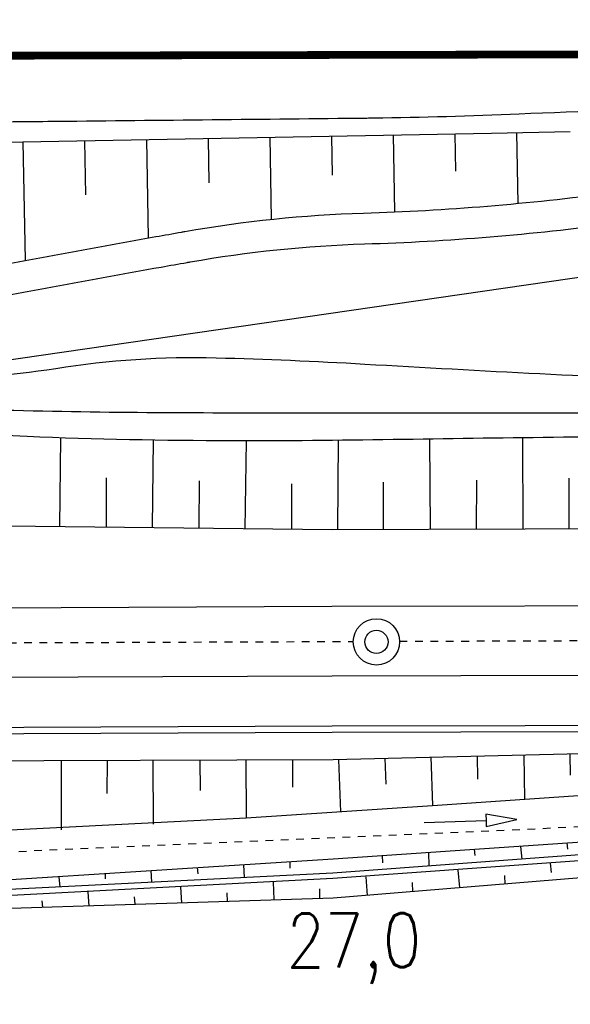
# Model space of a CAD drawing. Extents: x 0 to 1135, y 0 to 594.
# Tile 64 of 153: x 663 to 698, y 257 to 321. Entities that reach past the tile are written whole.
import ezdxf

# ---------------------------------------------------------------- set-up
doc = ezdxf.new("R2010")
doc.units = 0
doc.header["$LTSCALE"] = 2
doc.header["$MEASUREMENT"] = 0
for name, pattern in [('ACAD_ISO05W100', [0.5, 0.25, -0.25]), ('AUSGEZOGEN', [0]), ('EinAusfädelung', [3.5, 2.5, -1]), ('STRICHLINIEX2', [0.5, 0.25, -0.25])]:
    doc.linetypes.add(name, pattern=pattern)
for name, color, linetype in [('Bahnachse', 7, 'CONTINUOUS'), ('BOESCHG', 8, 'AUSGEZOGEN'), ('Böschungen', 15, 'CONTINUOUS'), ('EINAUSF', 8, 'EinAusfädelung'), ('FBRTOP', 8, 'AUSGEZOGEN'), ('Gleisachsen', 7, 'CONTINUOUS'), ('GRENZL-BAB', 7, 'AUSGEZOGEN'), ('Kabelanlagen', 15, 'CONTINUOUS'), ('MULDE', 8, 'AUSGEZOGEN'), ('Tiefenentwaesserung_und_Sammell', 15, 'CONTINUOUS')]:
    doc.layers.add(name, color=color, linetype=linetype)
doc.styles.add('ROMANS', font='romans.shx', dxfattribs={"width": 0.8})

msp = doc.modelspace()

# ---------------------------------------------------------------- linework, layer by layer
at = {"layer": 'Bahnachse', "linetype": 'ACAD_ISO05W100'}
for points in [[(687.248, 280.451), (784.749, 280.805)], [(687.248, 280.451), (784.749, 280.805)], [(660.908, 280.355), (684.249, 280.44)], [(660.908, 280.355), (684.249, 280.44)]]:
    msp.add_lwpolyline(points, dxfattribs=at)
at = {"layer": 'Bahnachse', "linetype": 'Continuous'}
for radius in [1.5, 1.5, 0.75, 0.75]:
    msp.add_circle((685.748, 280.413), radius, dxfattribs=at)
at = {"layer": 'BOESCHG'}
for p, q in [((686.946, 308.274), (686.852, 313.26)), ((686.946, 308.274), (686.852, 313.26)), ((690.897, 310.917), (690.852, 313.335)), ((690.897, 310.917), (690.852, 313.335)), ((694.937, 308.827), (694.851, 313.41)), ((694.937, 308.827), (694.851, 313.41)), ((663, 305.136), (662.857, 312.811)), ((663, 305.136), (662.857, 312.811)), ((666.922, 309.376), (666.856, 312.885)), ((666.922, 309.376), (666.856, 312.885)), ((670.974, 306.585), (670.855, 312.96)), ((670.974, 306.585), (670.855, 312.96)), ((674.908, 310.155), (674.854, 313.035)), ((674.908, 310.155), (674.854, 313.035)), ((678.953, 307.795), (678.854, 313.11)), ((678.953, 307.795), (678.854, 313.11)), ((682.9, 310.65), (682.853, 313.185)), ((682.9, 310.65), (682.853, 313.185))]:
    msp.add_line(p, q, dxfattribs=at)
for points in [[(572.212, 351.814, 0.000002), (566.958, 351.798, 0.000356), (566.746, 351.798, 0.000312), (551.073, 351.72, -0.000252), (531.623, 351.621, -0.000033), (528.26, 351.605, -0.000054), (526.188, 351.596, -0.000954), (524.59, 351.593, -0.000172), (515.717, 351.592, -0.001167)], [(572.212, 351.814, 0.000002), (566.958, 351.798, 0.000356), (566.746, 351.798, 0.000312), (551.073, 351.72, -0.000252), (531.623, 351.621, -0.000033), (528.26, 351.605, -0.000054), (526.188, 351.596, -0.000954), (524.59, 351.593, -0.000172), (515.717, 351.592, -0.001167)], [(647.852, 311.71, 0.019992), (651.086, 311.627, 0.035109), (652.924, 311.783, 0.021002), (656.687, 312.533, -0.055051), (658.143, 312.721), (693.198, 313.378), (698.298, 313.473, -0.053041)], [(647.852, 311.71, 0.019992), (651.086, 311.627, 0.035109), (652.924, 311.783, 0.021002), (656.687, 312.533, -0.055051), (658.143, 312.721), (693.198, 313.378), (698.298, 313.473, -0.053041)]]:
    msp.add_lwpolyline(points, format="xyb", dxfattribs=at)
at = {"layer": 'BOESCHG', "flags": 128}
msp.add_lwpolyline([(746.126, 291.239, 0.01044), (721.7, 293.349, 0.018151), (707.602, 293.758, 0.002201), (686.822, 293.515, -0.004375), (676.364, 293.438, -0.009652), (663.105, 293.712, -0.017233), (655.697, 294.265, -0.079835), (654.86, 294.495, -0.017792), (651.396, 296.225)], format="xyb", dxfattribs=at)
msp.add_lwpolyline([(746.126, 291.239, 0.01044), (721.7, 293.349, 0.018151), (707.602, 293.758, 0.002201), (686.822, 293.515, -0.004375), (676.364, 293.438, -0.009652), (663.105, 293.712, -0.017233), (655.697, 294.265, -0.079835), (654.86, 294.495, -0.017792), (651.396, 296.225)], format="xyb", dxfattribs=at)
at = {"layer": 'Böschungen', "linetype": 'Continuous'}
for p, q in [((683.285, 272.76), (683.415, 269.41)), ((683.285, 272.76), (683.415, 269.41)), ((689.383, 269.811), (701.367, 270.636)), ((689.383, 269.811), (701.367, 270.636)), ((677.299, 269), (689.383, 269.811)), ((677.299, 269), (689.383, 269.811)), ((649.155, 267.603), (677.299, 269)), ((649.155, 267.603), (677.299, 269))]:
    msp.add_line(p, q, dxfattribs=at)
for points in [[(665.231, 287.881), (665.287, 293.632)], [(665.231, 287.881), (665.287, 293.632)], [(671.234, 287.838), (671.299, 293.482)], [(671.234, 287.838), (671.299, 293.482)], [(689.244, 287.708), (689.2, 293.552)], [(689.244, 287.708), (689.2, 293.552)], [(695.255, 287.714), (695.224, 293.635)], [(695.255, 287.714), (695.224, 293.635)], [(677.23, 287.745), (677.319, 293.437)], [(677.23, 287.745), (677.319, 293.437)], [(683.234, 287.702), (683.285, 293.468)], [(683.234, 287.702), (683.285, 293.468)], [(668.257, 287.856), (668.254, 291.038)], [(668.257, 287.856), (668.254, 291.038)], [(698.239, 287.745), (698.235, 291.02)], [(698.239, 287.745), (698.235, 291.02)], [(674.26, 287.813), (674.286, 290.839)], [(674.26, 287.813), (674.286, 290.839)], [(680.257, 287.72), (680.268, 290.647)], [(680.257, 287.72), (680.268, 290.647)], [(686.211, 287.683), (686.208, 290.77)], [(686.211, 287.683), (686.208, 290.77)], [(692.228, 287.739), (692.25, 290.896)], [(692.228, 287.739), (692.25, 290.896)], [(647.256, 287.928), (657.87, 287.965), (682.88, 287.701), (707.89, 287.79), (732.901, 287.88), (746.148, 287.901)], [(647.256, 287.928), (657.87, 287.965), (682.88, 287.701), (707.89, 287.79), (732.901, 287.88), (746.148, 287.901)], [(648.993, 272.674), (657.928, 272.706), (682.938, 272.795), (707.919, 273.394), (732.93, 273.483), (757.94, 273.572), (782.95, 273.662), (797.966, 273.715)], [(648.993, 272.674), (657.928, 272.706), (682.938, 272.795), (707.919, 273.394), (732.93, 273.483), (757.94, 273.572), (782.95, 273.662), (797.966, 273.715)], [(695.298, 273.063), (695.35, 270.227)], [(695.298, 273.063), (695.35, 270.227)], [(698.289, 273.144), (698.297, 271.779)], [(698.289, 273.144), (698.297, 271.779)], [(665.303, 272.721), (665.321, 268.224)], [(665.303, 272.721), (665.321, 268.224)], [(668.287, 272.752), (668.282, 270.581)], [(668.287, 272.752), (668.282, 270.581)], [(671.264, 272.734), (671.282, 268.59)], [(671.264, 272.734), (671.282, 268.59)], [(674.297, 272.758), (674.32, 270.785)], [(674.297, 272.758), (674.32, 270.785)], [(677.281, 272.79), (677.299, 269)], [(677.281, 272.79), (677.299, 269)], [(680.308, 272.764), (680.309, 270.997)], [(680.308, 272.764), (680.309, 270.997)], [(686.282, 272.877), (686.348, 271.201)], [(686.282, 272.877), (686.348, 271.201)], [(689.273, 272.957), (689.383, 269.811)], [(689.273, 272.957), (689.383, 269.811)], [(692.264, 273.038), (692.301, 271.518)], [(692.264, 273.038), (692.301, 271.518)], [(649.238, 264.193), (682.95, 266.352), (707.937, 268.061), (736.868, 268.63)], [(649.238, 264.193), (682.95, 266.352), (707.937, 268.061), (736.868, 268.63)], [(654.644, 264.025), (682.922, 265.447), (707.931, 267.304), (737.122, 267.879)], [(654.644, 264.025), (682.922, 265.447), (707.931, 267.304), (737.122, 267.879)], [(654.729, 263.62), (682.923, 265.094), (707.924, 266.901), (737.222, 267.478)], [(654.729, 263.62), (682.923, 265.094), (707.924, 266.901), (737.222, 267.478)], [(698.095, 267.386), (698.138, 266.976)], [(698.095, 267.386), (698.138, 266.976)], [(689.122, 266.79), (689.144, 265.878)], [(689.122, 266.79), (689.144, 265.878)], [(692.078, 266.977), (692.121, 266.567)], [(692.078, 266.977), (692.121, 266.567)], [(695.083, 267.157), (695.169, 266.337)], [(695.083, 267.157), (695.169, 266.337)], [(680.143, 266.144), (680.136, 265.741)], [(680.143, 266.144), (680.136, 265.741)], [(686.11, 266.561), (686.146, 266.101)], [(686.11, 266.561), (686.146, 266.101)], [(697, 266.077), (697.065, 265.462)], [(697, 266.077), (697.065, 265.462)], [(668.172, 265.418), (668.173, 265.064)], [(668.172, 265.418), (668.173, 265.064)], [(671.128, 265.605), (671.171, 264.841)], [(671.128, 265.605), (671.171, 264.841)], [(674.133, 265.785), (674.176, 265.375)], [(674.133, 265.785), (674.176, 265.375)], [(677.138, 265.965), (677.174, 265.151)], [(677.138, 265.965), (677.174, 265.151)], [(691.026, 265.611), (691.119, 264.487)], [(691.026, 265.611), (691.119, 264.487)], [(647.865, 262.711), (682.945, 263.828), (698.987, 265.154)], [(647.865, 262.711), (682.945, 263.828), (698.987, 265.154)], [(665.16, 265.189), (665.217, 264.524)], [(665.16, 265.189), (665.217, 264.524)], [(679.048, 264.835), (679.092, 263.718)], [(679.048, 264.835), (679.092, 263.718)], [(685.058, 265.195), (685.137, 263.972)], [(685.058, 265.195), (685.137, 263.972)], [(688.1, 264.208), (688.085, 264.816)], [(688.1, 264.208), (688.085, 264.816)], [(694.081, 264.723), (694.059, 265.282)], [(694.081, 264.723), (694.059, 265.282)], [(667.042, 264.215), (667.114, 263.296)], [(667.042, 264.215), (667.114, 263.296)], [(673.045, 264.525), (673.103, 263.507)], [(673.045, 264.525), (673.103, 263.507)], [(676.094, 263.588), (676.072, 264.146)], [(676.094, 263.588), (676.072, 264.146)], [(682.083, 263.799), (682.068, 264.407)], [(682.083, 263.799), (682.068, 264.407)], [(664.123, 263.215), (664.08, 263.625)], [(664.123, 263.215), (664.08, 263.625)], [(670.112, 263.426), (670.076, 263.886)], [(670.112, 263.426), (670.076, 263.886)]]:
    msp.add_lwpolyline(points, dxfattribs=at)
at = {"layer": 'EINAUSF', "const_width": 0.5, "flags": 128}
msp.add_lwpolyline([(618.071, 318.295), (684.889, 318.446), (721.028, 318.527)], dxfattribs=at)
msp.add_lwpolyline([(618.071, 318.295), (684.889, 318.446), (721.028, 318.527)], dxfattribs=at)
at = {"layer": 'FBRTOP'}
msp.add_lwpolyline([(648.708, 314.022, 0.000309), (659.961, 314.102, 0.000679), (665.083, 314.148, 0.000017), (685.123, 314.357, 0.000762), (685.562, 314.363, 0.007393), (695.002, 314.63, -0.005753), (707.132, 315.014, -0.001086), (717.037, 315.191, -0.00269), (721.036, 315.233, -0.000603), (721.37, 315.234, -0.000001), (859.895, 315.591, -0.000079), (889.784, 315.663, 0.000668), (950, 315.831)], format="xyb", dxfattribs=at)
msp.add_lwpolyline([(648.708, 314.022, 0.000309), (659.961, 314.102, 0.000679), (665.083, 314.148, 0.000017), (685.123, 314.357, 0.000762), (685.562, 314.363, 0.007393), (695.002, 314.63, -0.005753), (707.132, 315.014, -0.001086), (717.037, 315.191, -0.00269), (721.036, 315.233, -0.000603), (721.37, 315.234, -0.000001), (859.895, 315.591, -0.000079), (889.784, 315.663, 0.000668), (950, 315.831)], format="xyb", dxfattribs=at)
at = {"layer": 'Gleisachsen', "linetype": 'Continuous'}
for points in [[(660.912, 282.62), (682.852, 282.716), (707.854, 282.776), (732.855, 282.885), (757.858, 282.945), (782.859, 283.054), (797.934, 283.12)], [(660.912, 282.62), (682.852, 282.716), (707.854, 282.776), (732.855, 282.885), (757.858, 282.945), (782.859, 283.054), (797.934, 283.12)], [(660.903, 278.119), (682.875, 278.216), (707.878, 278.275), (732.879, 278.385), (757.882, 278.444), (782.883, 278.554), (797.949, 278.62)], [(660.903, 278.119), (682.875, 278.216), (707.878, 278.275), (732.879, 278.385), (757.882, 278.444), (782.883, 278.554), (797.949, 278.62)]]:
    msp.add_lwpolyline(points, dxfattribs=at)
at = {"layer": 'GRENZL-BAB'}
msp.add_line((710.002, 305.625), (653.057, 297.389), dxfattribs=at)
msp.add_line((710.002, 305.625), (653.057, 297.389), dxfattribs=at)
at = {"layer": 'Kabelanlagen', "linetype": 'Continuous'}
for points in [[(646.232, 274.816), (657.879, 274.856), (682.881, 274.965), (707.883, 275.025), (732.885, 275.135), (757.887, 275.194), (782.889, 275.304), (797.96, 275.37)], [(646.232, 274.816), (657.879, 274.856), (682.881, 274.965), (707.883, 275.025), (732.885, 275.135), (757.887, 275.194), (782.889, 275.304), (797.96, 275.37)], [(646.126, 274.416), (657.881, 274.456), (682.882, 274.565), (707.885, 274.625), (732.886, 274.735), (757.889, 274.794), (782.89, 274.904), (797.962, 274.97)], [(646.126, 274.416), (657.881, 274.456), (682.882, 274.565), (707.885, 274.625), (732.886, 274.735), (757.889, 274.794), (782.89, 274.904), (797.962, 274.97)]]:
    msp.add_lwpolyline(points, dxfattribs=at)
at = {"layer": 'MULDE'}
for points in [[(650.742, 301.04, -0.103325), (651.386, 302.083, -0.143149), (653.368, 303.237, -0.013827), (656.417, 303.904, -0.002776), (671.445, 306.669, -0.000042), (673.119, 306.967, -0.000341), (673.328, 307.004, -0.036063), (684.907, 308.198, 0.025578), (700.948, 309.514, 0.003213), (707.042, 310.369, -0.004226), (711.701, 311.013, -0.004742), (713.753, 311.259, -0.000568), (730.756, 313.117, -0.012863), (734.401, 313.417, -0.005276), (743.202, 313.819, -0.005276)], [(651.009, 301.594, -0.051647), (651.386, 302.083, -0.143149), (653.368, 303.237, -0.013827), (656.417, 303.904, -0.002776), (671.445, 306.669, -0.000042), (673.119, 306.967, -0.000341), (673.328, 307.004, -0.036063), (684.907, 308.198, 0.025578), (700.948, 309.514, 0.003213), (707.042, 310.369, -0.004226), (711.701, 311.013, -0.004742), (713.753, 311.259, -0.000568), (730.756, 313.117, -0.012863), (734.401, 313.417, -0.005276), (743.202, 313.819, -0.005276)], [(652.526, 298.328, -0.003095), (652.531, 298.979, -0.008295), (652.564, 300.066, -0.179978), (652.837, 300.707, -0.143149), (653.849, 301.296, -0.013827), (656.79, 301.939, -0.002776), (671.796, 304.7, -0.000042), (673.47, 304.998, -0.000341), (673.676, 305.035, -0.036063), (684.968, 306.199, 0.025578), (701.214, 307.532, 0.003213), (707.332, 308.39, -0.004226), (711.958, 309.03, -0.004742), (713.972, 309.272, -0.000568), (730.971, 311.129, -0.012863), (734.513, 311.42, -0.000457), (735.271, 311.462, -0.005276)], [(652.526, 298.328, -0.003095), (652.531, 298.979, -0.008295), (652.564, 300.066, -0.179978), (652.837, 300.707, -0.143149), (653.849, 301.296, -0.013827), (656.79, 301.939, -0.002776), (671.796, 304.7, -0.000042), (673.47, 304.998, -0.000341), (673.676, 305.035, -0.036063), (684.968, 306.199, 0.025578), (701.214, 307.532, 0.003213), (707.332, 308.39, -0.004226), (711.958, 309.03, -0.004742), (713.972, 309.272, -0.000568), (730.971, 311.129, -0.012863), (734.513, 311.42, -0.000457), (735.271, 311.462, -0.005276)], [(745.721, 297.183, -0.006425), (721.804, 296.902, -0.010877), (707.679, 297.225, -0.003397), (684.991, 298.393, 0.008012), (675.366, 298.799, 0.046003), (664.975, 298.115, -0.051124), (655.614, 297.594, -0.049439), (654.815, 297.711, -0.009468), (652.526, 298.328)], [(745.721, 297.183, -0.006425), (721.804, 296.902, -0.010877), (707.679, 297.225, -0.003397), (684.991, 298.393, 0.008012), (675.366, 298.799, 0.046003), (664.975, 298.115, -0.051124), (655.614, 297.594, -0.049439), (654.815, 297.711, -0.009468), (652.526, 298.328)], [(745.719, 295.183, 0.000081), (721.117, 295.215, 0.000148), (707.654, 295.225, 0.000009), (683.39, 295.238, -0.000025), (675.144, 295.242, -0.004246), (665.367, 295.331, -0.004159), (655.387, 295.589, -0.052544), (654.72, 295.683, -0.007615), (652.085, 296.382)], [(745.719, 295.183, 0.000081), (721.117, 295.215, 0.000148), (707.654, 295.225, 0.000009), (683.39, 295.238, -0.000025), (675.144, 295.242, -0.004246), (665.367, 295.331, -0.004159), (655.387, 295.589, -0.052544), (654.72, 295.683, -0.007615), (652.085, 296.382)]]:
    msp.add_lwpolyline(points, format="xyb", dxfattribs=at)
at = {"layer": 'Tiefenentwaesserung_und_Sammell', "linetype": 'STRICHLINIEX2'}
msp.add_line((727.003, 269.646), (652.955, 266.396), dxfattribs=at)
msp.add_line((727.003, 269.646), (652.955, 266.396), dxfattribs=at)
at = {"layer": 'Tiefenentwaesserung_und_Sammell', "linetype": 'Continuous'}
msp.add_lwpolyline([(688.849, 268.701), (692.847, 268.842), (692.861, 268.442), (694.845, 268.912), (692.832, 269.241), (692.847, 268.842)], dxfattribs=at)
msp.add_lwpolyline([(688.849, 268.701), (692.847, 268.842), (692.861, 268.442), (694.845, 268.912), (692.832, 269.241), (692.847, 268.842)], dxfattribs=at)

# ---------------------------------------------------------------- texts
at = {"layer": 'Bahnachse', "linetype": 'Continuous', "style": 'ROMANS', "oblique": 360, "width": 0.8337}
msp.add_text('27,0', height=3.5, rotation=0.19508, dxfattribs=at).set_placement((679.913, 259.311))
msp.add_text('27,0', height=3.5, rotation=0.19508, dxfattribs=at).set_placement((679.913, 259.311))

doc.saveas('drawing.dxf')
